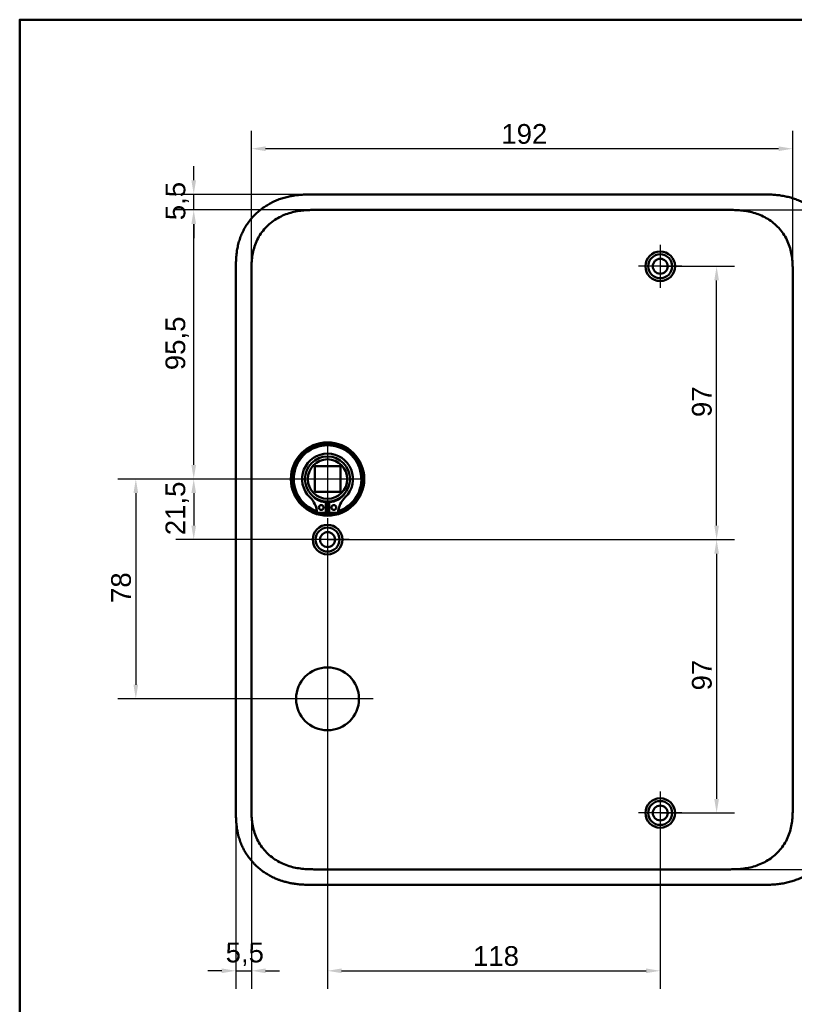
# Model space of a CAD drawing. Header units: millimetres. Extents: x 20 to 833, y 20 to 574.
# Tile 5 of 10: x 20 to 295, y 225 to 574. Entities that reach past the tile are written whole.
import ezdxf

# ---------------------------------------------------------------- set-up
doc = ezdxf.new("R2010")
doc.units = ezdxf.units.MM
doc.header["$LTSCALE"] = 2
for name, color, linetype, lineweight in [('Bemaßungen(DIN)', 7, 'Continuous', 25), ('Mittelpunktmarkierung(DIN)', 7, 'Continuous', 25), ('Sichtbare Kanten(DIN)', 7, 'Continuous', 50), ('Skizziergeometrie(DIN)', 7, 'Continuous', 50)]:
    doc.layers.add(name, color=color, linetype=linetype, lineweight=lineweight)
doc.styles.add('STANDARD-DIN~0', font='arial.ttf')
doc.dimstyles.new('CAD-LAN', dxfattribs={"dimscale": 2, "dimtxt": 3.5, "dimasz": 2.5, "dimexe": 3.175, "dimexo": 0, "dimgap": 0.8, "dimtad": 1, "dimrnd": 1e-08, "dimtxsty": 'STANDARD-DIN~0', "dimcen": 0.09, "dimdle": 10, "dimclrd": 250, "dimclre": 250, "dimclrt": 250, "dimadec": 0, "dimazin": 2, "dimtfac": 1, "dimtmove": 0, "dimatfit": 3, "dimfxl": 1, "dimtolj": 1, "dimtzin": 0, "dimlwd": 25, "dimlwe": 25, "dimarcsym": 0})

# ---------------------------------------------------------------- blocks, each defined once
blk = doc.blocks.new('Ränder Standardrahmen')
at = {"layer": 'Skizziergeometrie(DIN)', "flags": 128}
blk.add_lwpolyline([(10, 10), (10, 287), (410, 287), (410, 10), (10, 10)], dxfattribs=at)
blk = doc.blocks.new('*D16')
at = {"layer": 'Bemaßungen(DIN)', "color": 250, "linetype": 'Continuous', "lineweight": 25, "true_color": 0x3f3f3f, "transparency": 16777216}
for p, q in [((102.19, 484.22), (102.19, 534.57)), ((294.19, 484.22), (294.19, 534.57)), ((289.19, 528.22), (107.19, 528.22))]:
    blk.add_line(p, q, dxfattribs=at)
at = {"layer": 'Bemaßungen(DIN)', "color": 250, "linetype": 'Continuous', "true_color": 0x3f3f3f, "transparency": 16777216}
for points in [[(107.19, 529.05), (107.19, 527.38), (102.19, 528.22)], [(289.19, 529.05), (289.19, 527.38), (294.19, 528.22)]]:
    blk.add_solid(points, dxfattribs=at)
at = {"layer": 'Defpoints', "color": 0, "linetype": 'Continuous', "transparency": 16777216}
for p in [(102.19, 528.22), (102.19, 484.22), (294.19, 484.22)]:
    blk.add_point(p, dxfattribs=at)
at = {"layer": 'Bemaßungen(DIN)', "color": 250, "linetype": 'Continuous', "lineweight": 25, "true_color": 0x3f3f3f, "transparency": 16777216, "insert": (190.82, 536.97), "char_height": 7, "attachment_point": 1, "style": 'STANDARD-DIN~0'}
blk.add_mtext('\\A1;192', dxfattribs=at)
blk = doc.blocks.new('*D17')
at = {"layer": 'Bemaßungen(DIN)', "color": 250, "linetype": 'Continuous', "lineweight": 25, "true_color": 0x3f3f3f, "transparency": 16777216}
for p, q in [((81.73, 517), (81.73, 522)), ((124.73, 512), (75.38, 512)), ((81.73, 506.5), (81.73, 512)), ((125.73, 506.5), (75.38, 506.5)), ((81.73, 501.5), (81.73, 496.5))]:
    blk.add_line(p, q, dxfattribs=at)
at = {"layer": 'Bemaßungen(DIN)', "color": 250, "linetype": 'Continuous', "true_color": 0x3f3f3f, "transparency": 16777216}
for points in [[(80.89, 517), (82.56, 517), (81.73, 512)], [(80.89, 501.5), (82.56, 501.5), (81.73, 506.5)]]:
    blk.add_solid(points, dxfattribs=at)
at = {"layer": 'Defpoints', "color": 0, "linetype": 'Continuous', "transparency": 16777216}
for p in [(81.73, 512), (124.73, 512), (125.73, 506.5)]:
    blk.add_point(p, dxfattribs=at)
at = {"layer": 'Bemaßungen(DIN)', "color": 250, "linetype": 'Continuous', "lineweight": 25, "true_color": 0x3f3f3f, "transparency": 16777216, "insert": (71.74, 502.85), "char_height": 7, "attachment_point": 1, "rotation": 90, "style": 'STANDARD-DIN~0'}
blk.add_mtext('\\A1;5,5', dxfattribs=at)
blk = doc.blocks.new('*D18')
at = {"layer": 'Bemaßungen(DIN)', "color": 250, "linetype": 'Continuous', "lineweight": 25, "true_color": 0x3f3f3f, "transparency": 16777216}
for p, q in [((125.73, 506.5), (75.38, 506.5)), ((81.73, 416), (81.73, 501.5)), ((129.19, 411), (75.38, 411))]:
    blk.add_line(p, q, dxfattribs=at)
at = {"layer": 'Bemaßungen(DIN)', "color": 250, "linetype": 'Continuous', "true_color": 0x3f3f3f, "transparency": 16777216}
for points in [[(80.89, 501.5), (82.56, 501.5), (81.73, 506.5)], [(80.89, 416), (82.56, 416), (81.73, 411)]]:
    blk.add_solid(points, dxfattribs=at)
at = {"layer": 'Defpoints', "color": 0, "linetype": 'Continuous', "transparency": 16777216}
for p in [(81.73, 506.5), (125.73, 506.5), (129.19, 411)]:
    blk.add_point(p, dxfattribs=at)
at = {"layer": 'Bemaßungen(DIN)', "color": 250, "linetype": 'Continuous', "lineweight": 25, "true_color": 0x3f3f3f, "transparency": 16777216, "insert": (71.71, 449.63), "char_height": 7, "attachment_point": 1, "rotation": 90, "style": 'STANDARD-DIN~0'}
blk.add_mtext('\\A1;95,5', dxfattribs=at)
blk = doc.blocks.new('*D19')
at = {"layer": 'Bemaßungen(DIN)', "color": 250, "linetype": 'Continuous', "lineweight": 25, "true_color": 0x3f3f3f, "transparency": 16777216}
for p, q in [((129.19, 411), (75.38, 411)), ((81.73, 406), (81.73, 394.5)), ((129.19, 389.5), (75.38, 389.5))]:
    blk.add_line(p, q, dxfattribs=at)
at = {"layer": 'Bemaßungen(DIN)', "color": 250, "linetype": 'Continuous', "true_color": 0x3f3f3f, "transparency": 16777216}
for points in [[(80.89, 406), (82.56, 406), (81.73, 411)], [(80.89, 394.5), (82.56, 394.5), (81.73, 389.5)]]:
    blk.add_solid(points, dxfattribs=at)
at = {"layer": 'Defpoints', "color": 0, "linetype": 'Continuous', "transparency": 16777216}
for p in [(129.19, 411), (81.73, 389.5), (129.19, 389.5)]:
    blk.add_point(p, dxfattribs=at)
at = {"layer": 'Bemaßungen(DIN)', "color": 250, "linetype": 'Continuous', "lineweight": 25, "true_color": 0x3f3f3f, "transparency": 16777216, "insert": (71.71, 391.07), "char_height": 7, "attachment_point": 1, "rotation": 90, "style": 'STANDARD-DIN~0'}
blk.add_mtext('\\A1;21,5', dxfattribs=at)
blk = doc.blocks.new('*D20')
at = {"layer": 'Bemaßungen(DIN)', "color": 250, "linetype": 'Continuous', "lineweight": 25, "true_color": 0x3f3f3f, "transparency": 16777216}
for p, q in [((129.19, 411), (54.84, 411)), ((61.19, 406), (61.19, 338)), ((129.19, 333), (54.84, 333))]:
    blk.add_line(p, q, dxfattribs=at)
at = {"layer": 'Bemaßungen(DIN)', "color": 250, "linetype": 'Continuous', "true_color": 0x3f3f3f, "transparency": 16777216}
for points in [[(60.36, 406), (62.02, 406), (61.19, 411)], [(60.36, 338), (62.02, 338), (61.19, 333)]]:
    blk.add_solid(points, dxfattribs=at)
at = {"layer": 'Defpoints', "color": 0, "linetype": 'Continuous', "transparency": 16777216}
for p in [(129.19, 411), (61.19, 333), (129.19, 333)]:
    blk.add_point(p, dxfattribs=at)
at = {"layer": 'Bemaßungen(DIN)', "color": 250, "linetype": 'Continuous', "lineweight": 25, "true_color": 0x3f3f3f, "transparency": 16777216, "insert": (52.44, 367.01), "char_height": 7, "attachment_point": 1, "rotation": 90, "style": 'STANDARD-DIN~0'}
blk.add_mtext('\\A1;78', dxfattribs=at)
blk = doc.blocks.new('*D21')
at = {"layer": 'Bemaßungen(DIN)', "color": 250, "linetype": 'Continuous', "lineweight": 25, "true_color": 0x3f3f3f, "transparency": 16777216}
for p, q in [((270.65, 506.5), (345, 506.5)), ((338.65, 501.5), (338.65, 277.5)), ((270.65, 272.5), (345, 272.5))]:
    blk.add_line(p, q, dxfattribs=at)
at = {"layer": 'Bemaßungen(DIN)', "color": 250, "linetype": 'Continuous', "true_color": 0x3f3f3f, "transparency": 16777216}
for points in [[(337.82, 501.5), (339.48, 501.5), (338.65, 506.5)], [(337.82, 277.5), (339.48, 277.5), (338.65, 272.5)]]:
    blk.add_solid(points, dxfattribs=at)
at = {"layer": 'Defpoints', "color": 0, "linetype": 'Continuous', "transparency": 16777216}
for p in [(270.65, 506.5), (270.65, 272.5), (338.65, 272.5)]:
    blk.add_point(p, dxfattribs=at)
at = {"layer": 'Bemaßungen(DIN)', "color": 250, "linetype": 'Continuous', "lineweight": 25, "true_color": 0x3f3f3f, "transparency": 16777216, "insert": (329.9, 381.72), "char_height": 7, "attachment_point": 1, "rotation": 90, "style": 'STANDARD-DIN~0'}
blk.add_mtext('\\A1;234', dxfattribs=at)
blk = doc.blocks.new('*D22')
at = {"layer": 'Bemaßungen(DIN)', "color": 250, "linetype": 'Continuous', "lineweight": 25, "true_color": 0x3f3f3f, "transparency": 16777216}
for p, q in [((247.19, 486.5), (273.54, 486.5)), ((267.19, 394.5), (267.19, 481.5)), ((129.19, 389.5), (273.54, 389.5))]:
    blk.add_line(p, q, dxfattribs=at)
at = {"layer": 'Bemaßungen(DIN)', "color": 250, "linetype": 'Continuous', "true_color": 0x3f3f3f, "transparency": 16777216}
for points in [[(266.36, 481.5), (268.02, 481.5), (267.19, 486.5)], [(266.36, 394.5), (268.02, 394.5), (267.19, 389.5)]]:
    blk.add_solid(points, dxfattribs=at)
at = {"layer": 'Defpoints', "color": 0, "linetype": 'Continuous', "transparency": 16777216}
for p in [(247.19, 486.5), (267.19, 486.5), (129.19, 389.5)]:
    blk.add_point(p, dxfattribs=at)
at = {"layer": 'Bemaßungen(DIN)', "color": 250, "linetype": 'Continuous', "lineweight": 25, "true_color": 0x3f3f3f, "transparency": 16777216, "insert": (258.44, 432.99), "char_height": 7, "attachment_point": 1, "rotation": 90, "style": 'STANDARD-DIN~0'}
blk.add_mtext('\\A1;97', dxfattribs=at)
blk = doc.blocks.new('*D23')
at = {"layer": 'Bemaßungen(DIN)', "color": 250, "linetype": 'Continuous', "lineweight": 25, "true_color": 0x3f3f3f, "transparency": 16777216}
for p, q in [((129.19, 389.5), (273.54, 389.5)), ((267.19, 384.5), (267.19, 297.5)), ((247.19, 292.5), (273.54, 292.5))]:
    blk.add_line(p, q, dxfattribs=at)
at = {"layer": 'Bemaßungen(DIN)', "color": 250, "linetype": 'Continuous', "true_color": 0x3f3f3f, "transparency": 16777216}
for points in [[(266.36, 384.5), (268.02, 384.5), (267.19, 389.5)], [(266.36, 297.5), (268.02, 297.5), (267.19, 292.5)]]:
    blk.add_solid(points, dxfattribs=at)
at = {"layer": 'Defpoints', "color": 0, "linetype": 'Continuous', "transparency": 16777216}
for p in [(129.19, 389.5), (247.19, 292.5), (267.19, 292.5)]:
    blk.add_point(p, dxfattribs=at)
at = {"layer": 'Bemaßungen(DIN)', "color": 250, "linetype": 'Continuous', "lineweight": 25, "true_color": 0x3f3f3f, "transparency": 16777216, "insert": (258.44, 335.99), "char_height": 7, "attachment_point": 1, "rotation": 90, "style": 'STANDARD-DIN~0'}
blk.add_mtext('\\A1;97', dxfattribs=at)
blk = doc.blocks.new('*D24')
at = {"layer": 'Bemaßungen(DIN)', "color": 250, "linetype": 'Continuous', "lineweight": 25, "true_color": 0x3f3f3f, "transparency": 16777216}
for p, q in [((129.19, 381.85), (129.19, 230.15)), ((247.19, 284.85), (247.19, 230.15)), ((134.19, 236.5), (242.19, 236.5))]:
    blk.add_line(p, q, dxfattribs=at)
at = {"layer": 'Bemaßungen(DIN)', "color": 250, "linetype": 'Continuous', "true_color": 0x3f3f3f, "transparency": 16777216}
for points in [[(134.19, 237.33), (134.19, 235.67), (129.19, 236.5)], [(242.19, 237.33), (242.19, 235.67), (247.19, 236.5)]]:
    blk.add_solid(points, dxfattribs=at)
at = {"layer": 'Defpoints', "color": 0, "linetype": 'Continuous', "transparency": 16777216}
for p in [(129.19, 381.85), (247.19, 284.85), (247.19, 236.5)]:
    blk.add_point(p, dxfattribs=at)
at = {"layer": 'Bemaßungen(DIN)', "color": 250, "linetype": 'Continuous', "lineweight": 25, "true_color": 0x3f3f3f, "transparency": 16777216, "insert": (180.78, 245.25), "char_height": 7, "attachment_point": 1, "style": 'STANDARD-DIN~0'}
blk.add_mtext('\\A1;118', dxfattribs=at)
blk = doc.blocks.new('*D25')
at = {"layer": 'Bemaßungen(DIN)', "color": 250, "linetype": 'Continuous', "lineweight": 25, "true_color": 0x3f3f3f, "transparency": 16777216}
for p, q in [((96.69, 293.79), (96.69, 230.15)), ((102.19, 294.79), (102.19, 230.15)), ((91.69, 236.5), (86.69, 236.5)), ((96.69, 236.5), (102.19, 236.5)), ((107.19, 236.5), (112.19, 236.5))]:
    blk.add_line(p, q, dxfattribs=at)
at = {"layer": 'Bemaßungen(DIN)', "color": 250, "linetype": 'Continuous', "true_color": 0x3f3f3f, "transparency": 16777216}
for points in [[(91.69, 237.33), (91.69, 235.67), (96.69, 236.5)], [(107.19, 237.33), (107.19, 235.67), (102.19, 236.5)]]:
    blk.add_solid(points, dxfattribs=at)
at = {"layer": 'Defpoints', "color": 0, "linetype": 'Continuous', "transparency": 16777216}
for p in [(96.69, 293.79), (102.19, 294.79), (102.19, 236.5)]:
    blk.add_point(p, dxfattribs=at)
at = {"layer": 'Bemaßungen(DIN)', "color": 250, "linetype": 'Continuous', "lineweight": 25, "true_color": 0x3f3f3f, "transparency": 16777216, "insert": (93.04, 246.49), "char_height": 7, "attachment_point": 1, "style": 'STANDARD-DIN~0'}
blk.add_mtext('\\A1;5,5', dxfattribs=at)

msp = doc.modelspace()

# ---------------------------------------------------------------- linework, layer by layer
at = {"layer": 'Mittelpunktmarkierung(DIN)', "linetype": 'Continuous'}
for p, q in [((247.189, 494.151), (247.189, 478.851)), ((254.839, 486.501), (239.539, 486.501)), ((129.189, 423.001), (129.189, 399.001)), ((141.189, 411.001), (117.189, 411.001)), ((129.189, 397.151), (129.189, 381.851)), ((136.839, 389.501), (121.539, 389.501)), ((129.189, 349.151), (129.189, 316.851)), ((145.339, 333.001), (113.039, 333.001)), ((247.189, 300.151), (247.189, 284.851)), ((254.839, 292.501), (239.539, 292.501))]:
    msp.add_line(p, q, dxfattribs=at)
at = {"layer": 'Sichtbare Kanten(DIN)'}
for p, q in [((283.65, 512.001), (124.728, 512.001)), ((125.728, 506.501), (125.727, 506.501)), ((125.728, 506.501), (270.651, 506.501)), ((270.651, 506.501), (270.651, 506.501)), ((96.689, 485.217), (96.689, 293.786)), ((124.639, 406.451), (124.639, 415.551)), ((124.639, 415.551), (133.739, 415.551)), ((133.739, 415.551), (133.739, 406.451)), ((133.739, 406.451), (124.639, 406.451)), ((128.572, 402.743), (128.572, 399.043)), ((129.806, 399.043), (129.806, 402.743)), ((128.572, 399.043), (125.549, 399.043)), ((132.83, 399.043), (129.806, 399.043)), ((125.727, 272.501), (270.651, 272.501)), ((270.651, 272.501), (270.651, 272.501)), ((124.728, 267.001), (283.65, 267.001))]:
    msp.add_line(p, q, dxfattribs=at)
for centre, radius in [((247.189, 486.501), 5.25), ((247.189, 486.501), 4.25), ((247.189, 486.501), 2.65), ((129.189, 411.001), 13), ((129.189, 411.001), 12.5), ((129.189, 411.001), 8), ((129.189, 411.001), 7), ((126.957, 400.893), 0.85), ((131.421, 400.893), 0.85), ((129.189, 389.501), 5.25), ((129.189, 389.501), 4.25), ((129.189, 389.501), 2.65), ((129.189, 333.001), 11.15), ((247.189, 292.501), 5.25), ((247.189, 292.501), 4.25), ((247.189, 292.501), 2.65)]:
    msp.add_circle(centre, radius, dxfattribs=at)
for centre, radius, start, end in [((129.189, 411.001), 12, 288.17213, 251.82787), ((129.189, 411.001), 9.017, 314.1409, 225.8591), ((129.189, 410.268), 7.55, 215.6871, 265.31499), ((129.189, 410.268), 7.55, 274.68501, 324.3129), ((116.866, 398.303), 8.678, 4.96705, 45.8591), ((129.189, 411.001), 8.2, 243.63056, 296.36944), ((129.189, 411.001), 9, 266.0711, 273.9289), ((141.512, 398.303), 8.678, 134.1409, 175.03295), ((129.189, 411.001), 12, 265.21102, 274.78898)]:
    msp.add_arc(centre, radius, start, end, dxfattribs=at)
for points, knots in [([(124.728, 512.001), (124.13, 512.002), (123.079, 512.001), (121.868, 511.976), (120.956, 511.94), (120.346, 511.908), (119.583, 511.853), (118.972, 511.799), (118.209, 511.716), (117.598, 511.636), (116.684, 511.495), (115.772, 511.325), (114.415, 511.012), (113.222, 510.671), (111.755, 510.162), (110.605, 509.688), (109.203, 509.015), (108.114, 508.412), (106.799, 507.579), (105.788, 506.851), (104.581, 505.867), (103.663, 505.023), (102.582, 503.9), (101.774, 502.948), (100.84, 501.699), (100.155, 500.654), (99.385, 499.295), (98.839, 498.171), (98.247, 496.727), (97.847, 495.544), (97.44, 494.041), (97.185, 492.824), (96.974, 491.446), (96.872, 490.526), (96.797, 489.607), (96.759, 488.996), (96.725, 488.233), (96.708, 487.624), (96.695, 486.868), (96.689, 486.114), (96.689, 485.515), (96.689, 485.217)], [-0.99999787, -0.99999787, -0.99999787, -0.99999787, -0.95833168, -0.92708204, -0.9166655, -0.89583241, -0.88541586, -0.86458277, -0.85416622, -0.83333313, -0.82291658, -0.79166695, -0.77083385, -0.72916767, -0.70833458, -0.66666839, -0.6458353, -0.60416912, -0.58333603, -0.54166984, -0.52083675, -0.47917057, -0.45833747, -0.41667129, -0.3958382, -0.35417201, -0.33333892, -0.29167274, -0.27083965, -0.22917346, -0.20834037, -0.16667419, -0.14584109, -0.11459146, -0.10417491, -0.08334182, -0.07292527, -0.05209218, -0.04167563, -0.02084254, -0.00000945, -0.00000945, -0.00000945, -0.00000945]), ([(310.689, 485.3), (310.689, 485.827), (310.688, 486.916), (310.656, 488.303), (310.579, 489.729), (310.475, 490.877), (310.279, 492.316), (310.065, 493.468), (309.717, 494.902), (309.371, 496.041), (308.851, 497.446), (308.363, 498.551), (307.665, 499.901), (307.036, 500.953), (306.164, 502.223), (305.4, 503.199), (304.368, 504.364), (303.483, 505.247), (302.309, 506.283), (301.319, 507.056), (300.027, 507.945), (298.952, 508.594), (297.567, 509.322), (296.429, 509.838), (294.979, 510.399), (293.799, 510.78), (292.309, 511.175), (291.109, 511.427), (289.605, 511.669), (288.402, 511.807), (286.904, 511.922), (285.414, 511.986), (284.236, 511.999), (283.65, 512.001)], [-0.97472618, -0.97472618, -0.97472618, -0.97472618, -0.93604739, -0.89534998, -0.87500127, -0.83430386, -0.81395515, -0.77325774, -0.75290903, -0.71221162, -0.69186291, -0.6511655, -0.6308168, -0.59011938, -0.56977068, -0.52907326, -0.50872456, -0.46802714, -0.44767844, -0.40698102, -0.38663232, -0.3459349, -0.3255862, -0.28488878, -0.26454008, -0.22384266, -0.20349396, -0.16279654, -0.14244784, -0.10175042, -0.08140172, -0.0407043, -0.00000689, -0.00000689, -0.00000689, -0.00000689]), ([(102.189, 484.217), (102.189, 484.845), (102.189, 485.493), (102.202, 486.142), (102.215, 486.865), (102.244, 487.589), (102.3, 488.304), (102.36, 489.082), (102.451, 489.85), (102.581, 490.612), (102.718, 491.405), (102.896, 492.191), (103.131, 492.981), (103.366, 493.774), (103.657, 494.562), (104.002, 495.328), (104.349, 496.097), (104.751, 496.845), (105.207, 497.562), (105.662, 498.278), (106.169, 498.963), (106.725, 499.611), (107.275, 500.253), (107.877, 500.861), (108.513, 501.422), (109.15, 501.982), (109.82, 502.494), (110.521, 502.959), (111.216, 503.42), (111.941, 503.835), (112.695, 504.204), (113.431, 504.565), (114.193, 504.881), (114.977, 505.152), (115.732, 505.414), (116.506, 505.633), (117.29, 505.81), (118.038, 505.98), (118.795, 506.113), (119.559, 506.213), (120.282, 506.308), (121.012, 506.374), (121.743, 506.418), (122.434, 506.459), (123.126, 506.481), (123.812, 506.491), (124.459, 506.501), (125.1, 506.501), (125.727, 506.501)], [0, 0, 0, 0, 0.2004784, 0.2004784, 0.2004784, 0.4237411, 0.4237411, 0.4237411, 0.6666843, 0.6666843, 0.6666843, 0.9194, 0.9194, 0.9194, 1.1730033, 1.1730033, 1.1730033, 1.4278738, 1.4278738, 1.4278738, 1.6819326, 1.6819326, 1.6819326, 1.9333793, 1.9333793, 1.9333793, 2.1848165, 2.1848165, 2.1848165, 2.4343943, 2.4343943, 2.4343943, 2.6782826, 2.6782826, 2.6782826, 2.9134642, 2.9134642, 2.9134642, 3.1379689, 3.1379689, 3.1379689, 3.3508216, 3.3508216, 3.3508216, 3.5518256, 3.5518256, 3.5518256, 3.7413067, 3.7413067, 3.7413067, 3.7413067]), ([(270.651, 506.501), (271.278, 506.501), (271.92, 506.501), (272.566, 506.491), (273.252, 506.481), (273.944, 506.459), (274.635, 506.418), (275.366, 506.374), (276.096, 506.308), (276.82, 506.213), (277.583, 506.113), (278.34, 505.98), (279.088, 505.81), (279.872, 505.633), (280.646, 505.414), (281.402, 505.152), (282.185, 504.881), (282.948, 504.565), (283.684, 504.204), (284.437, 503.835), (285.162, 503.42), (285.858, 502.959), (286.558, 502.494), (287.228, 501.982), (287.865, 501.422), (288.502, 500.861), (289.103, 500.253), (289.653, 499.611), (290.209, 498.963), (290.717, 498.278), (291.171, 497.562), (291.627, 496.845), (292.029, 496.097), (292.376, 495.328), (292.721, 494.562), (293.012, 493.774), (293.247, 492.981), (293.482, 492.191), (293.661, 491.405), (293.797, 490.612), (293.927, 489.85), (294.018, 489.082), (294.078, 488.304), (294.134, 487.589), (294.163, 486.865), (294.177, 486.142), (294.189, 485.493), (294.189, 484.845), (294.189, 484.217)], [0, 0, 0, 0, 0.1894861, 0.1894861, 0.1894861, 0.3904941, 0.3904941, 0.3904941, 0.6033491, 0.6033491, 0.6033491, 0.8278544, 0.8278544, 0.8278544, 1.0630348, 1.0630348, 1.0630348, 1.3069205, 1.3069205, 1.3069205, 1.5564953, 1.5564953, 1.5564953, 1.8079303, 1.8079303, 1.8079303, 2.0593759, 2.0593759, 2.0593759, 2.3134335, 2.3134335, 2.3134335, 2.5683022, 2.5683022, 2.5683022, 2.8219033, 2.8219033, 2.8219033, 3.0746163, 3.0746163, 3.0746163, 3.3175565, 3.3175565, 3.3175565, 3.5408165, 3.5408165, 3.5408165, 3.7412931, 3.7412931, 3.7412931, 3.7412931]), ([(96.689, 293.786), (96.689, 293.487), (96.689, 292.888), (96.695, 292.135), (96.708, 291.378), (96.725, 290.77), (96.759, 290.007), (96.797, 289.395), (96.872, 288.477), (96.974, 287.557), (97.162, 286.332), (97.344, 285.418), (97.562, 284.511), (97.725, 283.91), (97.952, 283.165), (98.152, 282.573), (98.425, 281.843), (98.661, 281.265), (99.044, 280.41), (99.462, 279.572), (100.155, 278.349), (100.84, 277.303), (101.774, 276.054), (102.582, 275.103), (103.663, 273.98), (104.581, 273.135), (105.788, 272.152), (106.799, 271.424), (108.114, 270.591), (109.204, 269.987), (110.465, 269.382), (111.324, 269.019), (112.195, 268.688), (112.782, 268.485), (113.669, 268.204), (114.566, 267.956), (115.772, 267.678), (116.684, 267.508), (117.598, 267.367), (118.209, 267.287), (118.972, 267.204), (119.583, 267.149), (120.346, 267.095), (120.955, 267.062), (121.868, 267.027), (123.079, 267.002), (124.13, 267.001), (124.728, 267.001)], [-0.99999789, -0.99999789, -0.99999789, -0.99999789, -0.9791648, -0.9583317, -0.94791516, -0.92708206, -0.91666552, -0.89583243, -0.88541588, -0.85416624, -0.83333315, -0.80208351, -0.79166696, -0.77083387, -0.76041733, -0.73958423, -0.72916769, -0.70833459, -0.69791805, -0.66666841, -0.64583532, -0.60416913, -0.58333604, -0.54166985, -0.52083676, -0.47917058, -0.45833749, -0.4166713, -0.39583821, -0.35417202, -0.33333893, -0.30208929, -0.29167275, -0.27083965, -0.26042311, -0.22917347, -0.20834038, -0.17709074, -0.16667419, -0.1458411, -0.13542455, -0.11459146, -0.10417491, -0.08334182, -0.07292528, -0.04167564, -0.00000945, -0.00000945, -0.00000945, -0.00000945]), ([(125.727, 272.501), (125.1, 272.501), (124.459, 272.501), (123.812, 272.511), (123.126, 272.522), (122.434, 272.543), (121.743, 272.585), (121.012, 272.629), (120.282, 272.695), (119.558, 272.79), (118.795, 272.89), (118.038, 273.022), (117.29, 273.192), (116.506, 273.37), (115.732, 273.589), (114.976, 273.85), (114.193, 274.121), (113.431, 274.438), (112.695, 274.799), (111.941, 275.168), (111.216, 275.583), (110.521, 276.044), (109.82, 276.509), (109.15, 277.021), (108.513, 277.581), (107.877, 278.141), (107.275, 278.75), (106.725, 279.392), (106.169, 280.04), (105.662, 280.725), (105.207, 281.44), (104.751, 282.158), (104.349, 282.906), (104.002, 283.675), (103.657, 284.44), (103.366, 285.228), (103.131, 286.021), (102.896, 286.812), (102.718, 287.598), (102.581, 288.391), (102.451, 289.152), (102.36, 289.921), (102.3, 290.699), (102.244, 291.414), (102.215, 292.138), (102.202, 292.861), (102.189, 293.51), (102.189, 294.158), (102.189, 294.786)], [0, 0, 0, 0, 0.1894834, 0.1894834, 0.1894834, 0.3904881, 0.3904881, 0.3904881, 0.6033414, 0.6033414, 0.6033414, 0.8278466, 0.8278466, 0.8278466, 1.0630283, 1.0630283, 1.0630283, 1.3069161, 1.3069161, 1.3069161, 1.5564929, 1.5564929, 1.5564929, 1.8079285, 1.8079285, 1.8079285, 2.0593731, 2.0593731, 2.0593731, 2.3134297, 2.3134297, 2.3134297, 2.5682979, 2.5682979, 2.5682979, 2.8218991, 2.8218991, 2.8218991, 3.0746122, 3.0746122, 3.0746122, 3.3175525, 3.3175525, 3.3175525, 3.5408138, 3.5408138, 3.5408138, 3.7412926, 3.7412926, 3.7412926, 3.7412926]), ([(294.189, 294.786), (294.189, 294.158), (294.189, 293.51), (294.177, 292.861), (294.163, 292.138), (294.134, 291.414), (294.078, 290.699), (294.018, 289.921), (293.927, 289.152), (293.797, 288.391), (293.661, 287.598), (293.482, 286.812), (293.247, 286.021), (293.012, 285.228), (292.721, 284.44), (292.376, 283.675), (292.029, 282.906), (291.627, 282.158), (291.171, 281.44), (290.717, 280.725), (290.209, 280.04), (289.653, 279.392), (289.103, 278.75), (288.501, 278.141), (287.865, 277.581), (287.228, 277.021), (286.558, 276.509), (285.858, 276.044), (285.162, 275.583), (284.437, 275.167), (283.684, 274.798), (282.947, 274.438), (282.185, 274.121), (281.402, 273.85), (280.646, 273.589), (279.872, 273.37), (279.088, 273.192), (278.34, 273.022), (277.583, 272.89), (276.82, 272.79), (276.096, 272.695), (275.366, 272.629), (274.635, 272.585), (273.944, 272.543), (273.252, 272.522), (272.566, 272.511), (271.919, 272.501), (271.278, 272.501), (270.651, 272.501)], [0, 0, 0, 0, 0.20048, 0.20048, 0.20048, 0.4237428, 0.4237428, 0.4237428, 0.6666848, 0.6666848, 0.6666848, 0.9193992, 0.9193992, 0.9193992, 1.173002, 1.173002, 1.173002, 1.4278722, 1.4278722, 1.4278722, 1.6819311, 1.6819311, 1.6819311, 1.933378, 1.933378, 1.933378, 2.1848149, 2.1848149, 2.1848149, 2.4343919, 2.4343919, 2.4343919, 2.6782792, 2.6782792, 2.6782792, 2.9134601, 2.9134601, 2.9134601, 3.1379646, 3.1379646, 3.1379646, 3.3508174, 3.3508174, 3.3508174, 3.5518222, 3.5518222, 3.5518222, 3.7413044, 3.7413044, 3.7413044, 3.7413044]), ([(283.65, 267.001), (284.236, 267.004), (285.414, 267.017), (286.904, 267.081), (288.402, 267.196), (289.605, 267.334), (291.109, 267.576), (292.309, 267.828), (293.799, 268.223), (294.979, 268.604), (296.429, 269.165), (297.567, 269.681), (298.952, 270.409), (300.027, 271.058), (301.319, 271.947), (302.309, 272.72), (303.483, 273.756), (304.368, 274.639), (305.4, 275.803), (306.164, 276.78), (307.035, 278.05), (307.665, 279.101), (308.363, 280.452), (308.851, 281.557), (309.371, 282.962), (309.717, 284.101), (310.065, 285.534), (310.279, 286.686), (310.475, 288.126), (310.579, 289.274), (310.656, 290.7), (310.689, 292.115), (310.689, 293.231), (310.689, 293.786)], [-0.99998994, -0.99998994, -0.99998994, -0.99998994, -0.9592928, -0.91859565, -0.89824708, -0.85754993, -0.83720136, -0.79650421, -0.77615564, -0.73545849, -0.71510992, -0.67441277, -0.6540642, -0.61336705, -0.59301848, -0.55232133, -0.53197276, -0.49127561, -0.47092704, -0.43022989, -0.40988132, -0.36918417, -0.3488356, -0.30813845, -0.28778988, -0.24709273, -0.22674416, -0.18604701, -0.16569844, -0.12500129, -0.10465272, -0.06395557, -0.02325842, -0.02325842, -0.02325842, -0.02325842])]:
    msp.add_open_spline(points, degree=3, knots=knots, dxfattribs=at)
for points, degree in [([(102.189, 294.786), (102.189, 389.501), (102.189, 484.217)], 2), ([(294.189, 484.217), (294.189, 421.073), (294.189, 357.929), (294.189, 294.786)], 3)]:
    msp.add_open_spline(points, degree=degree, dxfattribs=at)

# ---------------------------------------------------------------- block references
at = {"xscale": 2, "yscale": 2, "zscale": 2}
msp.add_blockref('Ränder Standardrahmen', (0, 0), dxfattribs=at)

# ---------------------------------------------------------------- dimensions: what is measured, and where the dimension line sits
at = {"layer": 'Bemaßungen(DIN)', "color": 250, "linetype": 'Continuous', "lineweight": 25, "true_color": 0x3f3f3f}
for base, p1, p2, angle, override, picture, middle in [((102.189, 528.217), (294.189, 484.217), (102.189, 484.217), 180, {"dimgap": 0.8, "dimdec": 2, "dimtol": 0, "dimlim": 0, "dimtp": 0, "dimtm": 0, "dimtdec": 2, "dimtofl": 0, "dimatfit": 1}, '*D16', (198.189, 528.217)), ((81.728, 512.001), (125.728, 506.501), (124.728, 512.001), 90, {"dimgap": 0.8, "dimdec": 2, "dimtol": 0, "dimlim": 0, "dimtp": 0, "dimtm": 0, "dimtdec": 2, "dimtofl": 1, "dimatfit": 1}, '*D17', (81.728, 509.251)), ((81.728, 506.501), (129.189, 411.001), (125.728, 506.501), 90, {"dimgap": 0.8, "dimdec": 2, "dimtol": 0, "dimlim": 0, "dimtp": 0, "dimtm": 0, "dimtdec": 2, "dimtofl": 0, "dimatfit": 1}, '*D18', (81.728, 458.751)), ((338.651, 272.501), (270.651, 506.501), (270.651, 272.501), 90, {"dimgap": 0.8, "dimdec": 2, "dimtol": 0, "dimlim": 0, "dimtp": 0, "dimtm": 0, "dimtdec": 2, "dimtofl": 0, "dimatfit": 1}, '*D21', (338.651, 389.501)), ((267.189, 486.501), (129.189, 389.501), (247.189, 486.501), 90, {"dimgap": 0.8, "dimdec": 2, "dimtol": 0, "dimlim": 0, "dimtp": 0, "dimtm": 0, "dimtdec": 2, "dimtofl": 0, "dimatfit": 1}, '*D22', (267.189, 438.001)), ((61.189, 333.001), (129.189, 411.001), (129.189, 333.001), 90, {"dimgap": 0.8, "dimdec": 2, "dimtol": 0, "dimlim": 0, "dimtp": 0, "dimtm": 0, "dimtdec": 2, "dimtofl": 0, "dimatfit": 1}, '*D20', (61.189, 372.001)), ((81.728, 389.501), (129.189, 411.001), (129.189, 389.501), 90, {"dimgap": 0.8, "dimdec": 2, "dimtol": 0, "dimlim": 0, "dimtp": 0, "dimtm": 0, "dimtdec": 2, "dimtofl": 0, "dimatfit": 1}, '*D19', (81.728, 400.251)), ((267.189, 292.501), (129.189, 389.501), (247.189, 292.501), 90, {"dimgap": 0.8, "dimdec": 2, "dimtol": 0, "dimlim": 0, "dimtp": 0, "dimtm": 0, "dimtdec": 2, "dimtofl": 0, "dimatfit": 1}, '*D23', (267.189, 341.001)), ((247.189, 236.501), (129.189, 381.851), (247.189, 284.851), 180, {"dimgap": 0.8, "dimdec": 2, "dimtol": 0, "dimlim": 0, "dimtp": 0, "dimtm": 0, "dimtdec": 2, "dimtofl": 0, "dimatfit": 1}, '*D24', (188.189, 236.501)), ((102.189, 236.501), (96.689, 293.786), (102.189, 294.786), 180, {"dimgap": 0.8, "dimdec": 2, "dimtol": 0, "dimlim": 0, "dimtp": 0, "dimtm": 0, "dimtdec": 2, "dimtofl": 1, "dimatfit": 1}, '*D25', (99.439, 236.501))]:
    dim = msp.add_linear_dim(base=base, p1=p1, p2=p2, angle=angle, dimstyle='CAD-LAN', override=override, dxfattribs=at)
    dim.commit()
    dim.dimension.update_dxf_attribs({"geometry": picture, "text_midpoint": middle, "dimtype": 160})

doc.saveas('drawing.dxf')
